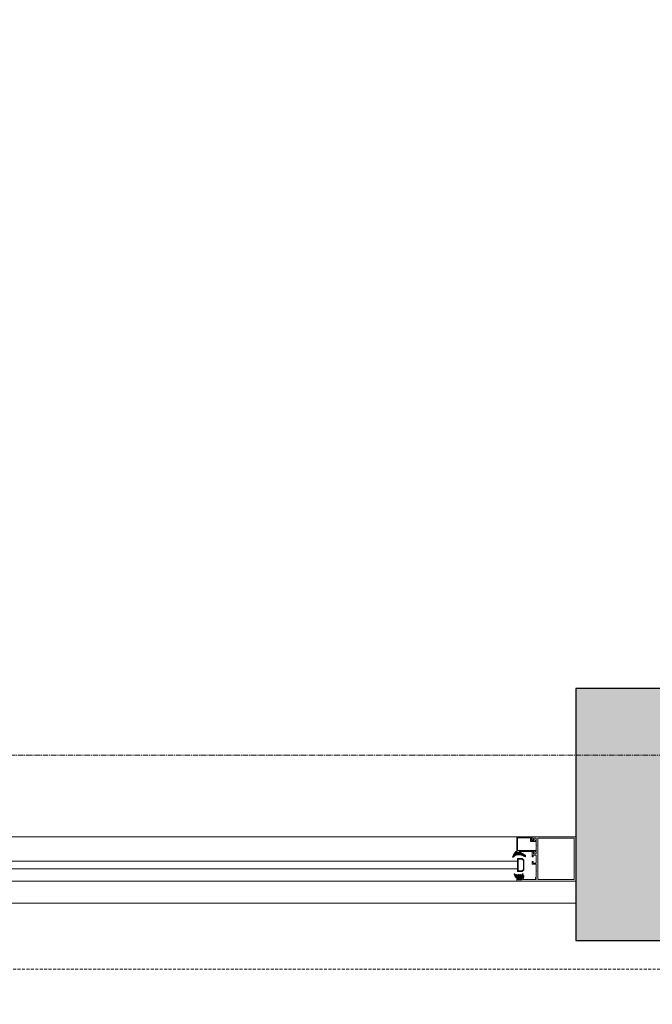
# Model space of a CAD drawing. Header units: feet. Extents: x 1537802 to 2072561, y 4461723 to 4732600.
# Tile 93 of 113: x 1881603 to 1882458, y 4640306 to 4641635. Entities that reach past the tile are written whole.
import ezdxf

# ---------------------------------------------------------------- set-up
doc = ezdxf.new("R2010")
doc.units = ezdxf.units.FT
doc.header["$MEASUREMENT"] = 0
doc.header["$PDMODE"] = 98
doc.header["$PDSIZE"] = 0.3
doc.linetypes.add('CENTER2', pattern=[1.125, 0.75, -0.125, 0.125, -0.125])
doc.linetypes.add('HIDDEN-2-1', pattern=[3, 2, -1])
doc.layers.add('CAM', color=154, linetype='Continuous')
doc.layers.add('ZOMEBI', color=20, linetype='Continuous')
doc.layers.add('gor', color=251, linetype='Continuous', lineweight=5)
doc.dimstyles.new('ZO M100 Ark', dxfattribs={"dimscale": 8, "dimtxt": 8, "dimasz": 3, "dimexe": 0.5, "dimexo": 0, "dimgap": 2, "dimtad": 1, "dimtoh": 1, "dimdec": 0, "dimlfac": 10, "dimzin": 9, "dimtxsty": 'Standard', "dimblk": 'OBLIQUE', "dimcen": 2.5085, "dimdle": 0.5, "dimclrd": 20, "dimclre": 20, "dimclrt": 20, "dimadec": 0, "dimazin": 0, "dimtfac": 1, "dimtdec": 0, "dimtofl": 0, "dimtmove": 0, "dimatfit": 3, "dimfxl": 1, "dimarcsym": 0})

# ---------------------------------------------------------------- blocks, each defined once
blk = doc.blocks.new('_Dot')
at = {"color": 0, "linetype": 'ByBlock', "lineweight": -2}
blk.add_line((-0.5, 0), (-1, 0), dxfattribs=at)
at = {"color": 0, "linetype": 'ByBlock', "lineweight": 40, "const_width": 0.5}
blk.add_lwpolyline([(-0.25, 0, 1), (0.25, 0, 1)], format="xyb", close=True, dxfattribs=at)
blk = doc.blocks.new('*D5637')
at = {"layer": 'Defpoints', "color": 0, "lineweight": 30, "transparency": 16777216}
for p in [(1881084.3, 4648041.9), (1885933.4, 4640568), (1885744.2, 4640451.9)]:
    blk.add_point(p, dxfattribs=at)
at = {"layer": 'ZOMEBI', "color": 5, "lineweight": -2, "transparency": 16777216}
for p, q in [((1881084.3, 4648041.9), (1881290.5, 4648168.5)), ((1881298.6, 4648117.1), (1885908.3, 4640608.9)), ((1885744.2, 4640451.9), (1885950.4, 4640578.5))]:
    blk.add_line(p, q, dxfattribs=at)
at = {"layer": 'ZOMEBI', "color": 5, "lineweight": -2, "transparency": 16777216, "xscale": 48, "yscale": 48, "zscale": 48}
for p, rotation in [((1881273.5, 4648158), 121.5479896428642), ((1885933.4, 4640568), 301.5479896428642)]:
    blk.add_blockref('_Dot', p, dxfattribs=dict(at, rotation=rotation))
at = {"layer": 'ZOMEBI', "color": 5, "lineweight": 5, "transparency": 16777216, "insert": (1883689.7, 4644416), "char_height": 160, "attachment_point": 5, "rotation": 301.548}
blk.add_mtext('8906', dxfattribs=at)
blk = doc.blocks.new('*D5791')
at = {"layer": 'Defpoints', "color": 0, "lineweight": 30, "transparency": 16777216}
for p in [(1882224.2, 4645587.3), (1884984.2, 4641091.9), (1884740.5, 4640942.2)]:
    blk.add_point(p, dxfattribs=at)
at = {"layer": 'ZOMEBI', "color": 5, "lineweight": -2, "transparency": 16777216}
for p, q in [((1882224.2, 4645587.3), (1881963.4, 4645427.2)), ((1882005.6, 4645396.8), (1884715.3, 4640983.1)), ((1884984.2, 4641091.9), (1884723.4, 4640931.8))]:
    blk.add_line(p, q, dxfattribs=at)
at = {"layer": 'ZOMEBI', "color": 5, "lineweight": -2, "transparency": 16777216, "xscale": 48, "yscale": 48, "zscale": 48}
for p, rotation in [((1881980.5, 4645437.7), 121.5479896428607), ((1884740.5, 4640942.2), 301.5479896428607)]:
    blk.add_blockref('_Dot', p, dxfattribs=dict(at, rotation=rotation))
at = {"layer": 'ZOMEBI', "color": 5, "lineweight": 5, "transparency": 16777216, "insert": (1883446.7, 4643242.9), "char_height": 160, "attachment_point": 5, "rotation": 301.548}
blk.add_mtext('5275', dxfattribs=at)

msp = doc.modelspace()

# ---------------------------------------------------------------- hatches: boundary and pattern name
at = {"lineweight": 0}
h = msp.add_hatch(dxfattribs=at)
h.set_pattern_fill('AR-CONC', color=256, scale=30)
h.set_pattern_definition([(50, (1722928.16, 4665858.79), (215.17805, -18.82564), [22.5, -247.5]), (355, (1722928.16, 4665858.79), (-41.6254, 225.65764), [18, -198]), (100.45144, (1722946.1, 4665857.22), (173.55265, 206.832), [19.12206, -210.34263]), (46.1842, (1722928.16, 4665918.8), (320.1724, -49.6558), [33.75, -371.25]), (96.63564, (1722954.84, 4665914.65), (280.3986, 292.2356), [28.6831, -315.5141]), (351.18416, (1722928.16, 4665918.8), (280.3986, 292.2356), [27, -297]), (21, (1722958.16, 4665903.79), (179.07212, -120.78567), [22.5, -247.5]), (326, (1722958.16, 4665903.79), (72.9946, 217.545), [18, -198]), (71.45144, (1722973.08, 4665893.72), (252.0667, 96.75935), [19.12206, -210.34263]), (37.5, (1722928.16, 4665858.79), (3.647957, 99.868156), [0, -195.6, 0, -201, 0, -198.75]), (7.5, (1722928.16, 4665858.79), (78.92086, 118.323514), [0, -114.6, 0, -191.1, 0, -75.75]), (327.5, (1722861.26, 4665858.79), (160.14673, -6.76646), [0, -75, 0, -234, 0, -310.5]), (317.5, (1722831.26, 4665858.79), (174.95585, 30.0315), [0, -97.5, 0, -155.4, 0, -220.5])])
edge = h.paths.add_edge_path()
edge.add_line((1843572.7, 4647234.4), (1843429.6, 4647234.4))
edge.add_line((1843429.6, 4647234.4), (1843429.6, 4647124.1))
edge.add_line((1843429.6, 4647124.1), (1843339.6, 4647355.3))
edge.add_line((1843339.6, 4647355.3), (1843339.6, 4647234.4))
edge.add_line((1843339.6, 4647234.4), (1843172.7, 4647234.4))
edge.add_line((1843172.7, 4647234.4), (1843172.7, 4644409.8))
edge.add_line((1843172.7, 4644409.8), (1842286.9, 4644409.8))
edge.add_arc((1842286.9, 4644309.8), 100, 90, 180)
edge.add_line((1842186.9, 4644309.8), (1842186.9, 4638079.8))
edge.add_arc((1842286.9, 4638079.8), 100, 180, 270)
edge.add_line((1842286.9, 4637979.8), (1843366.9, 4637979.8))
edge.add_line((1843366.9, 4637979.8), (1843366.9, 4638059.8))
edge.add_line((1843366.9, 4638059.8), (1843356.9, 4638059.8))
edge.add_line((1843356.9, 4638059.8), (1843356.9, 4638459.8))
edge.add_line((1843356.9, 4638459.8), (1842536.9, 4638459.8))
edge.add_line((1842536.9, 4638459.8), (1842536.9, 4644059.8))
edge.add_line((1842536.9, 4644059.8), (1849460.5, 4644059.8))
edge.add_line((1849460.5, 4644059.8), (1849695.8, 4643824.5))
edge.add_line((1849695.8, 4643824.5), (1849978.7, 4644107.3))
edge.add_line((1849978.7, 4644107.3), (1849879.7, 4644206.3))
edge.add_line((1849879.7, 4644206.3), (1850933.3, 4645259.9))
edge.add_line((1850933.3, 4645259.9), (1851095.9, 4645097.3))
edge.add_line((1851095.9, 4645097.3), (1851166.6, 4645168))
edge.add_line((1851166.6, 4645168), (1851004, 4645330.6))
edge.add_line((1851004, 4645330.6), (1851159.6, 4645486.2))
edge.add_line((1851159.6, 4645486.2), (1850982.8, 4645663))
edge.add_line((1850982.8, 4645663), (1849568.6, 4644248.7))
edge.add_line((1849568.6, 4644248.7), (1849334.9, 4644482.4))
edge.add_line((1849334.9, 4644482.4), (1849334.9, 4646575.1))
edge.add_line((1849334.9, 4646575.1), (1851894.9, 4646575.1))
edge.add_line((1851894.9, 4646575.1), (1851583.8, 4646264))
edge.add_line((1851583.8, 4646264), (1851760.6, 4646087.2))
edge.add_line((1851760.6, 4646087.2), (1851993.9, 4646320.6))
edge.add_line((1851993.9, 4646320.6), (1852842.5, 4645472))
edge.add_line((1852842.5, 4645472), (1851852.5, 4644482.1))
edge.add_line((1851852.5, 4644482.1), (1851824.2, 4644510.4))
edge.add_line((1851824.2, 4644510.4), (1851753.5, 4644439.7))
edge.add_line((1851753.5, 4644439.7), (1851852.5, 4644340.7))
edge.add_line((1851852.5, 4644340.7), (1852913.2, 4645401.3))
edge.add_line((1852913.2, 4645401.3), (1855699.2, 4642615.3))
edge.add_line((1855699.2, 4642615.3), (1854638.5, 4641554.7))
edge.add_line((1854638.5, 4641554.7), (1854709.2, 4641484))
edge.add_line((1854709.2, 4641484), (1855769.9, 4642544.6))
edge.add_line((1855769.9, 4642544.6), (1856236.6, 4642077.9))
edge.add_line((1856236.6, 4642077.9), (1856519.4, 4642360.8))
edge.add_line((1856519.4, 4642360.8), (1857375, 4643216.4))
edge.add_line((1857375, 4643216.4), (1858207.4, 4643216.4))
edge.add_line((1858207.4, 4643216.4), (1858207.4, 4641264.8))
edge.add_line((1858207.4, 4641264.8), (1857615.4, 4641264.8))
edge.add_line((1857615.4, 4641264.8), (1857059.6, 4641820.6))
edge.add_line((1857059.6, 4641820.6), (1856776.8, 4641537.8))
edge.add_line((1856776.8, 4641537.8), (1857802.1, 4640512.5))
edge.add_line((1857802.1, 4640512.5), (1857448.5, 4640158.9))
edge.add_line((1857448.5, 4640158.9), (1857547.5, 4640059.9))
edge.add_line((1857547.5, 4640059.9), (1857589.9, 4640017.5))
edge.add_line((1857589.9, 4640017.5), (1857731.3, 4639876.1))
edge.add_line((1857731.3, 4639876.1), (1858407.4, 4640553))
edge.add_line((1858407.4, 4640553), (1858407.4, 4643607.7))
edge.add_line((1858407.4, 4643607.7), (1858207.4, 4643607.7))
edge.add_line((1858207.4, 4643607.7), (1858207.4, 4643366.4))
edge.add_line((1858207.4, 4643366.4), (1857312.9, 4643366.4))
edge.add_line((1857312.9, 4643366.4), (1856413.4, 4642466.8))
edge.add_line((1856413.4, 4642466.8), (1855746, 4643134.2))
edge.add_line((1855746, 4643134.2), (1857069.5, 4644457.7))
edge.add_line((1857069.5, 4644457.7), (1858207.4, 4644457.7))
edge.add_line((1858207.4, 4644457.7), (1858207.4, 4644407.7))
edge.add_line((1858207.4, 4644407.7), (1858407.4, 4644407.7))
edge.add_line((1858407.4, 4644407.7), (1858407.4, 4644807.7))
edge.add_line((1858407.4, 4644807.7), (1858207.4, 4644807.7))
edge.add_line((1858207.4, 4644807.7), (1858207.4, 4644587.7))
edge.add_line((1858207.4, 4644587.7), (1856991.1, 4644587.7))
edge.add_line((1856991.1, 4644587.7), (1855641.8, 4643238.4))
edge.add_line((1855641.8, 4643238.4), (1852702.5, 4646177.7))
edge.add_line((1852702.5, 4646177.7), (1853262.5, 4646177.7))
edge.add_line((1853262.5, 4646177.7), (1853262.5, 4646337.7))
edge.add_line((1853262.5, 4646337.7), (1854957.4, 4646337.7))
edge.add_line((1854957.4, 4646337.7), (1854957.4, 4646737.7))
edge.add_line((1854957.4, 4646737.7), (1849334.9, 4646737.7))
edge.add_line((1849334.9, 4646737.7), (1849334.9, 4647234.4))
edge.add_line((1849334.9, 4647234.4), (1849191.8, 4647234.4))
edge.add_line((1849191.8, 4647234.4), (1849191.8, 4647124.1))
edge.add_line((1849191.8, 4647124.1), (1849101.8, 4647355.3))
edge.add_line((1849101.8, 4647355.3), (1849101.8, 4647234.4))
edge.add_line((1849101.8, 4647234.4), (1848934.9, 4647234.4))
edge.add_line((1848934.9, 4647234.4), (1848934.9, 4644409.8))
edge.add_line((1848934.9, 4644409.8), (1843572.7, 4644409.8))
edge.add_line((1843572.7, 4644409.8), (1843572.7, 4647234.4))
h.paths.add_polyline_path([(1858407.4, 4645607.7), (1858407.4, 4646737.7), (1856887.4, 4646737.7), (1856887.4, 4646337.7), (1858007.4, 4646337.7), (1858007.4, 4646137.7), (1858207.4, 4646137.7), (1858207.4, 4645607.7)], flags=17)
h.paths.add_polyline_path([(1852296.9, 4637959.8), (1852296.9, 4638459.8), (1852836.9, 4638459.8), (1853190.5, 4638106.3), (1852933.6, 4637849.4), (1852922.2, 4637860.8), (1852809, 4637747.7), (1852596.9, 4637959.8)])
h.paths.add_polyline_path([(1853231.4, 4640288.9), (1853556.7, 4640614.2), (1853768.8, 4640402.1), (1853443.5, 4640076.8)], flags=17)
h.paths.add_polyline_path([(1847656.9, 4638459.8), (1847656.9, 4638059.8), (1847626.9, 4638059.8), (1847626.9, 4637979.8), (1848116.9, 4637979.8), (1848116.9, 4638459.8)], flags=17)
edge = h.paths.add_edge_path()
edge.add_line((1855532.2, 4638242.6), (1855793.9, 4637981))
edge.add_arc((1856002.5, 4638274.5), 360, 234.5931, 395.4069)
edge.add_line((1856295.9, 4638483.1), (1856034.3, 4638744.7))
edge.add_line((1856034.3, 4638744.7), (1855532.2, 4638242.6))
edge = h.paths.add_edge_path()
edge.add_line((1861544.2, 4648041.9), (1859684.4, 4648041.9))
edge.add_line((1859684.4, 4648041.9), (1859684.4, 4640891.9))
edge.add_line((1859684.4, 4640891.9), (1859484.2, 4640828.5))
edge.add_arc((1860008.6, 4640924.4), 533.1, 190.365, 267.3798)
edge.add_line((1859984.2, 4640391.9), (1860084.2, 4640391.9))
edge.add_line((1860084.2, 4640391.9), (1860084.2, 4640941.9))
edge.add_line((1860084.2, 4640941.9), (1859984.2, 4640941.9))
edge.add_line((1859984.2, 4640941.9), (1859984.2, 4643341.9))
edge.add_line((1859984.2, 4643341.9), (1862564.2, 4643341.9))
edge.add_line((1862564.2, 4643341.9), (1862564.2, 4643441.9))
edge.add_line((1862564.2, 4643441.9), (1859984.2, 4643441.9))
edge.add_line((1859984.2, 4643441.9), (1859984.2, 4645371.9))
edge.add_line((1859984.2, 4645371.9), (1863274.2, 4645371.9))
edge.add_line((1863274.2, 4645371.9), (1863274.2, 4645471.9))
edge.add_line((1863274.2, 4645471.9), (1859984.2, 4645471.9))
edge.add_line((1859984.2, 4645471.9), (1859984.2, 4647571.9))
edge.add_line((1859984.2, 4647571.9), (1860144.2, 4647571.9))
edge.add_line((1860144.2, 4647571.9), (1860144.2, 4647741.9))
edge.add_line((1860144.2, 4647741.9), (1861544.2, 4647741.9))
edge.add_line((1861544.2, 4647741.9), (1861544.2, 4648041.9))
h.paths.add_polyline_path([(1862044.2, 4648041.9), (1862044.2, 4647741.9), (1864084.2, 4647741.9), (1864084.2, 4647541.9), (1864194.2, 4647541.9), (1864194.2, 4645471.9), (1864074.2, 4645471.9), (1864074.2, 4645371.9), (1864194.2, 4645371.9), (1864194.2, 4640891.9), (1864084.2, 4640891.9), (1864084.2, 4640391.9), (1864644.2, 4640391.9), (1864644.2, 4640891.9), (1864534.2, 4640891.9), (1864534.2, 4647531.9), (1864654.2, 4647531.9), (1864654.2, 4647741.9), (1868614.2, 4647741.9), (1868614.2, 4647541.9), (1868734.2, 4647541.9), (1868734.2, 4640891.9), (1868614.2, 4640891.9), (1868614.2, 4640391.9), (1869134.2, 4640391.9), (1869134.2, 4640891.9), (1869034.2, 4640891.9), (1869034.2, 4647521.9), (1869114.2, 4647521.9), (1869114.2, 4647741.9), (1869614.2, 4647741.9), (1869614.2, 4647891.9), (1869589.2, 4647891.9), (1869589.2, 4648041.9), (1869489.2, 4648041.9), (1869489.2, 4648571.9), (1869089.2, 4648571.9), (1869089.2, 4648041.9)])
h.paths.add_polyline_path([(1871929.2, 4648041.9), (1871929.2, 4652371.9), (1869089.2, 4652371.9), (1869089.2, 4649431.9), (1869289.2, 4649431.9), (1869289.2, 4651971.9), (1869489.2, 4651971.9), (1869489.2, 4652171.9), (1871529.2, 4652171.9), (1871529.2, 4651971.9), (1871729.2, 4651971.9), (1871729.2, 4648041.9), (1870389.2, 4648041.9), (1870389.2, 4647891.9), (1870364.2, 4647891.9), (1870364.2, 4647741.9), (1873134.2, 4647741.9), (1873134.2, 4647541.9), (1873244.2, 4647541.9), (1873244.2, 4640891.9), (1873134.2, 4640891.9), (1873134.2, 4640391.9), (1873624.2, 4640391.9), (1873624.2, 4640891.9), (1873524.2, 4640891.9), (1873524.2, 4647541.9), (1873614.2, 4647541.9), (1873614.2, 4647741.9), (1877584.2, 4647741.9), (1877584.2, 4647541.9), (1877674.2, 4647541.9), (1877674.2, 4640891.9), (1877574.2, 4640891.9), (1877574.2, 4640391.9), (1878104.2, 4640391.9), (1878104.2, 4641001.9), (1877984.2, 4641001.9), (1877984.2, 4643401.9), (1880454.2, 4643401.9), (1880454.2, 4644211.9), (1880354.2, 4644211.9), (1880354.2, 4643501.9), (1877984.2, 4643501.9), (1877984.2, 4645587.3), (1878814.2, 4645587.3), (1878814.2, 4645687.3), (1877984.2, 4645687.3), (1877984.2, 4647541.9), (1878104.2, 4647541.9), (1878104.2, 4647741.9), (1879784.2, 4647741.9), (1879784.2, 4645687.3), (1879684.2, 4645687.3), (1879684.2, 4645587.3), (1879954.2, 4645587.3), (1879954.2, 4645687.3), (1879884.2, 4645687.3), (1879884.2, 4647741.9), (1880684.2, 4647741.9), (1880684.2, 4647541.9), (1881024.2, 4647541.9), (1882162.8, 4645687.3), (1880824.2, 4645687.3), (1880824.2, 4645587.3), (1882224.2, 4645587.3), (1884984.2, 4641091.9), (1884984.2, 4640891.9), (1884044.2, 4640891.9), (1884044.2, 4640391.9), (1885744.2, 4640391.9), (1885744.2, 4640451.9), (1881084.3, 4648041.9)])
h.paths.add_polyline_path([(1883194.2, 4640391.9), (1883194.2, 4640731.9), (1882354.2, 4640731.9), (1882354.2, 4640391.9)], flags=17)
at = {"layer": 'gor', "lineweight": 9}
h = msp.add_hatch(dxfattribs=at)
h.set_pattern_fill('ANSI37', color=256, scale=0.545448, angle=450, style=0)
h.set_pattern_definition([(315, (1858286.955, 4645571.0516), (1.22456526, 1.22456526), []), (45, (1858286.955, 4645571.0516), (-1.22456526, 1.22456526), [])])
h.paths.add_polyline_path([(1882282.3, 4640506.5), (1882285.8, 4640504.8, 0.556642), (1882286.6, 4640505.3), (1882286.6, 4640506.3, 0.273399), (1882286.3, 4640506.8), (1882279, 4640510.9, 0.51413), (1882278, 4640510.4), (1882277.9, 4640509.9), (1882274.2, 4640509.9), (1882274.1, 4640511.4, 0.651549), (1882273.1, 4640511.8, 0.097661), (1882268.8, 4640504.7, 0.81914), (1882269.5, 4640504.2, -0.331465)])
h = msp.add_hatch(dxfattribs=at)
h.set_pattern_fill('ANSI37', color=256, scale=0.545448, angle=450, style=0)
h.set_pattern_definition([(135, (1856338.6852, 4642365.1679), (-1.22456526, -1.22456526), []), (225, (1856338.6852, 4642365.1679), (1.22456526, -1.22456526), [])])
edge = h.paths.add_edge_path()
edge.add_line((1882276.4, 4640480.6), (1882277.3, 4640479.4))
edge.add_arc((1882277.1, 4640479.3), 0.218, -90, 35, ccw=False)
edge.add_line((1882277.1, 4640479.1), (1882276.1, 4640479.1))
edge.add_line((1882276.1, 4640479.1), (1882274.6, 4640480.9))
edge.add_arc((1882274.4, 4640480.7), 0.273, 40, 215)
edge.add_line((1882274.1, 4640480.6), (1882275, 4640479.4))
edge.add_arc((1882274.8, 4640479.3), 0.218, -90, 35, ccw=False)
edge.add_line((1882274.8, 4640479.1), (1882274.4, 4640479.1))
edge.add_arc((1882274.4, 4640480.7), 1.64, 215, 270, ccw=False)
edge.add_line((1882273.1, 4640479.8), (1882271.7, 4640481.7))
edge.add_arc((1882271.4, 4640481.5), 0.436, 35, 205)
edge.add_line((1882271, 4640481.3), (1882272.1, 4640479.2))
edge.add_arc((1882256.9, 4640471.9), 16.8, 15.9704, 25.5714, ccw=False)
edge.add_arc((1882273.5, 4640476.7), 0.436, 195.9704, 270)
edge.add_line((1882273.5, 4640476.2), (1882274, 4640476.2))
edge.add_line((1882274, 4640476.2), (1882274, 4640477.3))
edge.add_line((1882274, 4640477.3), (1882276.4, 4640477.3))
edge.add_arc((1882276.4, 4640476.8), 0.545, 0, 90.1318, ccw=False)
edge.add_line((1882277, 4640476.8), (1882277, 4640476.2))
edge.add_line((1882277, 4640476.2), (1882276.2, 4640476.2))
edge.add_arc((1882276.2, 4640476.1), 0.109, 90, 191.9061)
edge.add_arc((1882277.6, 4640476.3), 1.51, 188.4244, 271.4637)
edge.add_line((1882277.7, 4640474.7), (1882278.5, 4640474.7))
edge.add_line((1882278.5, 4640474.7), (1882279.6, 4640474.7))
edge.add_arc((1882279.6, 4640476.3), 1.53, 268.7538, 350.6709)
edge.add_arc((1882281, 4640476.1), 0.109, 347.2335, 450)
edge.add_line((1882281, 4640476.2), (1882280.3, 4640476.2))
edge.add_line((1882280.3, 4640476.2), (1882280.3, 4640476.8))
edge.add_arc((1882280.8, 4640476.8), 0.545, 90, 180, ccw=False)
edge.add_line((1882280.8, 4640477.3), (1882284.1, 4640477.3))
edge.add_arc((1882284.1, 4640477.5), 0.218, 270, 360)
edge.add_line((1882284.3, 4640477.5), (1882284.3, 4640479.3))
edge.add_arc((1882284.1, 4640479.3), 0.218, 0, 100.3903)
edge.add_arc((1882284.8, 4640475.8), 3.7, 100.3903, 128.3351)
edge.add_arc((1882282.1, 4640479.2), 0.545, 235, 308.3351, ccw=False)
edge.add_line((1882281.8, 4640478.7), (1882281.8, 4640478.7))
edge.add_arc((1882281.9, 4640478.9), 0.218, 145, 235, ccw=False)
edge.add_line((1882281.7, 4640479.1), (1882283.3, 4640481.3))
edge.add_arc((1882282.9, 4640481.5), 0.436, 335, 505)
edge.add_line((1882282.5, 4640481.7), (1882280.9, 4640479.3))
edge.add_arc((1882280.7, 4640479.4), 0.218, 220, 325, ccw=False)
edge.add_line((1882280.5, 4640479.3), (1882279.1, 4640480.9))
edge.add_arc((1882278.9, 4640480.7), 0.273, 40, 215)
edge.add_line((1882278.7, 4640480.6), (1882279.5, 4640479.4))
edge.add_arc((1882279.4, 4640479.3), 0.218, -90, 35, ccw=False)
edge.add_line((1882279.4, 4640479.1), (1882278.4, 4640479.1))
edge.add_line((1882278.4, 4640479.1), (1882276.9, 4640480.9))
edge.add_arc((1882276.6, 4640480.7), 0.273, 40, 215)
edge = h.paths.add_edge_path(flags=16)
edge.add_arc((1882279.1, 4640476), 0.327, -88.2055, 0, ccw=False)
edge.add_arc((1882278.6, 4640497.7), 22.1, 268.7015, 271.2985, ccw=False)
edge.add_arc((1882278.1, 4640476), 0.327, 180, 268.2055, ccw=False)
edge.add_line((1882277.8, 4640476), (1882277.8, 4640477.2))
edge.add_arc((1882278.1, 4640477.2), 0.327, 90, 180, ccw=False)
edge.add_line((1882278.1, 4640477.5), (1882279.1, 4640477.5))
edge.add_arc((1882279.1, 4640477.2), 0.327, 0, 90, ccw=False)
edge.add_line((1882279.4, 4640477.2), (1882279.4, 4640476))

# ---------------------------------------------------------------- linework, layer by layer
at = {"color": 1, "linetype": 'HIDDEN-2-1', "lineweight": 9, "ltscale": 2, "elevation": -26089.3}
msp.add_lwpolyline([(1885744.2, 4640391.9), (1885744.2, 4640353), (1858349.9, 4640353), (1856417.1, 4638418.7), (1856417.1, 4637859.8), (1855729.8, 4637859.8), (1854859.1, 4636989.1), (1853426.2, 4636989.1), (1852555.5, 4637859.8), (1842066.9, 4637859.8), (1842066.9, 4644409.8), (1842286.9, 4644409.8)], dxfattribs=at)
at = {"lineweight": 30, "elevation": -26089.3}
msp.add_lwpolyline([(1883194.2, 4640391.9), (1883194.2, 4640731.9), (1882354.2, 4640731.9), (1882354.2, 4640391.9)], close=True, dxfattribs=at)
at = {"color": 204, "linetype": 'CENTER2', "lineweight": 9, "ltscale": 10, "elevation": -26089.3}
msp.add_lwpolyline([(1886108, 4640641.9), (1836345.8, 4640641.9)], dxfattribs=at)
at = {"linetype": 'ByBlock', "lineweight": 9, "ltscale": 0.5, "elevation": -26089.3}
for points in [[(1878104.2, 4640471.9), (1878104.2, 4640531.9), (1882354.2, 4640531.9), (1882354.2, 4640471.9)], [(1881157.6, 4640488.6), (1882275.8, 4640488.6), (1882275.8, 4640498.6), (1881157.6, 4640498.6)]]:
    msp.add_lwpolyline(points, close=True, dxfattribs=at)
at = {"lineweight": 9, "elevation": -26089.3}
msp.add_lwpolyline([(1882354.2, 4640471.9), (1882274.7, 4640471.9, -0.414214), (1882274.5, 4640472.1), (1882274.5, 4640476.8, -0.414216), (1882275, 4640477.3), (1882276.1, 4640477.3, -0.341994), (1882277.1, 4640476.6, -0.490316), (1882277, 4640476.4), (1882275.9, 4640476.4), (1882275.9, 4640473.6), (1882281.3, 4640473.6), (1882281.3, 4640476.4), (1882280.5, 4640476.4, -0.490316), (1882280.4, 4640476.6, -0.341994), (1882281.3, 4640477.3), (1882282.7, 4640477.3), (1882282.7, 4640476.7), (1882283.7, 4640476.7), (1882283.7, 4640475.6), (1882282.7, 4640475.6), (1882282.7, 4640474), (1882300.9, 4640474), (1882300.9, 4640475.6), (1882299.8, 4640475.6), (1882299.8, 4640476.7), (1882300.9, 4640476.7), (1882300.9, 4640485.2), (1882301.4, 4640485.7), (1882300.9, 4640486.3), (1882300.9, 4640494.8), (1882296.3, 4640494.8, -0.414214), (1882295.2, 4640495.9), (1882295.2, 4640497.5, -0.414214), (1882296, 4640498.3), (1882296.7, 4640498.3), (1882296.7, 4640496.3), (1882300.9, 4640496.3), (1882300.9, 4640506.8), (1882296.7, 4640506.8), (1882296.7, 4640504.8), (1882296, 4640504.8, -0.414214), (1882295.2, 4640505.6), (1882295.2, 4640507), (1882295.2, 4640510.6, -0.414214), (1882296.3, 4640511.7), (1882297.1, 4640511.7), (1882297.1, 4640508.9), (1882300.9, 4640508.9), (1882300.9, 4640518.8), (1882301.4, 4640519.3), (1882300.9, 4640519.9), (1882300.9, 4640529.7), (1882297.1, 4640529.7), (1882297.1, 4640526.9), (1882296.3, 4640526.9, -0.414214), (1882295.2, 4640528), (1882295.2, 4640531.9), (1882354.2, 4640531.9), (1882354.2, 4640471.9)], format="xyb", dxfattribs=at)
msp.add_lwpolyline([(1882294.4, 4640527.3, 0.414214), (1882294.9, 4640526.7), (1882297.5, 4640526.7), (1882298, 4640527.5, -0.414205), (1882298.4, 4640527.7), (1882300, 4640526.7, -0.772881), (1882299.7, 4640525.4), (1882293.6, 4640525.4, -0.414231), (1882293.1, 4640526), (1882293.1, 4640530.5), (1882275.7, 4640530.5), (1882275.7, 4640513.2), (1882300, 4640513.2, -0.414214), (1882300.4, 4640512.9), (1882300.4, 4640512.5, -0.256041), (1882300.2, 4640512.2), (1882297.8, 4640510.7, -0.538245), (1882297.5, 4640510.9), (1882297.5, 4640511.9), (1882290.6, 4640511.9), (1882290.2, 4640511.6), (1882289.9, 4640511.9), (1882283.3, 4640511.9), (1882283, 4640511.6), (1882282.7, 4640511.9), (1882277.9, 4640511.9), (1882277.9, 4640511.8, -0.371334), (1882277.5, 4640511.3), (1882275.7, 4640511), (1882274.8, 4640511, -0.413739), (1882274.5, 4640511.3), (1882274.5, 4640531.3, -0.414214), (1882275, 4640531.9), (1882294.4, 4640531.9, -0.414214), (1882294.9, 4640531.3), (1882294.9, 4640531.1, -0.414214), (1882294.4, 4640530.5), (1882294.4, 4640530.5)], format="xyb", close=True, dxfattribs=at)
msp.add_lwpolyline([(1882352, 4640529.7), (1882303.1, 4640529.7), (1882303.1, 4640474), (1882352, 4640474), (1882352, 4640529.7)], dxfattribs=at)
at = {"linetype": 'ByBlock', "lineweight": 9, "ltscale": 0.5, "elevation": -26089.3}
msp.add_lwpolyline([(1878104.2, 4640441.9), (1882354.2, 4640441.9)], dxfattribs=at)
at = {"layer": 'CAM', "lineweight": 9, "elevation": -26089.3}
for points in [[(1882275.8, 4640502.3), (1882275.8, 4640484.9), (1882282.1, 4640484.9), (1882284.2, 4640487.1), (1882284.2, 4640500.1), (1882282.1, 4640502.3)], [(1882276.6, 4640501.6), (1882281.7, 4640501.6), (1882283.5, 4640499.8), (1882283.5, 4640487.4), (1882281.7, 4640485.6), (1882276.6, 4640485.6)]]:
    msp.add_lwpolyline(points, close=True, dxfattribs=at)
at = {"layer": 'gor', "lineweight": 9, "elevation": -26089.3}
for points in [[(1882286.3, 4640506.8), (1882279, 4640510.9, 0.51413), (1882278, 4640510.4), (1882277.9, 4640509.9), (1882274.2, 4640509.9), (1882274.1, 4640511.4, 0.651549), (1882273.1, 4640511.8, 0.097661), (1882268.8, 4640504.7, 0.81914), (1882269.5, 4640504.2, -0.331465), (1882282.3, 4640506.5), (1882285.8, 4640504.8, 0.556642), (1882286.6, 4640505.3), (1882286.6, 4640506.3, 0.273399)], [(1882276.4, 4640480.6), (1882277.3, 4640479.4, -0.606815), (1882277.1, 4640479.1), (1882276.1, 4640479.1), (1882274.6, 4640480.9, 0.957292), (1882274.1, 4640480.6), (1882275, 4640479.4, -0.606815), (1882274.8, 4640479.1), (1882274.4, 4640479.1, -0.244698), (1882273.1, 4640479.8), (1882271.7, 4640481.7, 0.916331), (1882271, 4640481.3), (1882272.1, 4640479.2, -0.041917), (1882273.1, 4640476.5, 0.334739), (1882273.5, 4640476.2), (1882274, 4640476.2), (1882274, 4640477.3), (1882276.4, 4640477.3, -0.414887), (1882277, 4640476.8), (1882277, 4640476.2), (1882276.2, 4640476.2, 0.476473), (1882276.1, 4640476, 0.379062), (1882277.7, 4640474.7), (1882278.5, 4640474.7), (1882279.6, 4640474.7, 0.373473), (1882281.1, 4640476, 0.481087), (1882281, 4640476.2), (1882280.3, 4640476.2), (1882280.3, 4640476.8, -0.414214), (1882280.8, 4640477.3), (1882284.1, 4640477.3, 0.414214), (1882284.3, 4640477.5), (1882284.3, 4640479.3, 0.468383), (1882284.1, 4640479.5, 0.12254), (1882282.5, 4640478.7, -0.331373), (1882281.8, 4640478.7), (1882281.8, 4640478.7, -0.414214), (1882281.7, 4640479.1), (1882283.3, 4640481.3, 0.916331), (1882282.5, 4640481.7), (1882280.9, 4640479.3, -0.493145), (1882280.5, 4640479.3), (1882279.1, 4640480.9, 0.957292), (1882278.7, 4640480.6), (1882279.5, 4640479.4, -0.606815), (1882279.4, 4640479.1), (1882278.4, 4640479.1), (1882276.9, 4640480.9, 0.957292)], [(1882279.4, 4640476, -0.40507), (1882279.1, 4640475.6, -0.011332), (1882278.1, 4640475.6, -0.40507), (1882277.8, 4640476), (1882277.8, 4640477.2, -0.414214), (1882278.1, 4640477.5), (1882279.1, 4640477.5, -0.414214), (1882279.4, 4640477.2)]]:
    msp.add_lwpolyline(points, format="xyb", close=True, dxfattribs=at)

# ---------------------------------------------------------------- dimensions: what is measured, and where the dimension line sits
at = {"layer": 'ZOMEBI', "color": 3, "lineweight": 5}
for base, p1, p2, picture, middle in [((1885933.4, 4640568, -26089.3), (1881084.3, 4648041.9, -26089.3), (1885744.2, 4640451.9, -26089.3), '*D5637', (1883689.7, 4644416, -26089.3)), ((1884740.5, 4640942.2, -26089.3), (1882224.2, 4645587.3, -26089.3), (1884984.2, 4641091.9, -26089.3), '*D5791', (1883446.7, 4643242.9, -26089.3))]:
    dim = msp.add_linear_dim(base=base, p1=p1, p2=p2, angle=301.548, dimstyle='ZO M100 Ark', override={"dimscale": 40, "dimtxt": 4, "dimasz": 1.2, "dimgap": 0.5, "dimlfac": 1, "dimblk1": 'Dot', "dimblk2": 'Dot', "dimsah": 1, "dimclrd": 5, "dimclre": 5, "dimclrt": 5, "dimfxl": 0.18, "dimarcsym": 1}, dxfattribs=at)
    dim.commit()
    dim.dimension.update_dxf_attribs({"geometry": picture, "text_midpoint": middle})

doc.saveas('drawing.dxf')
